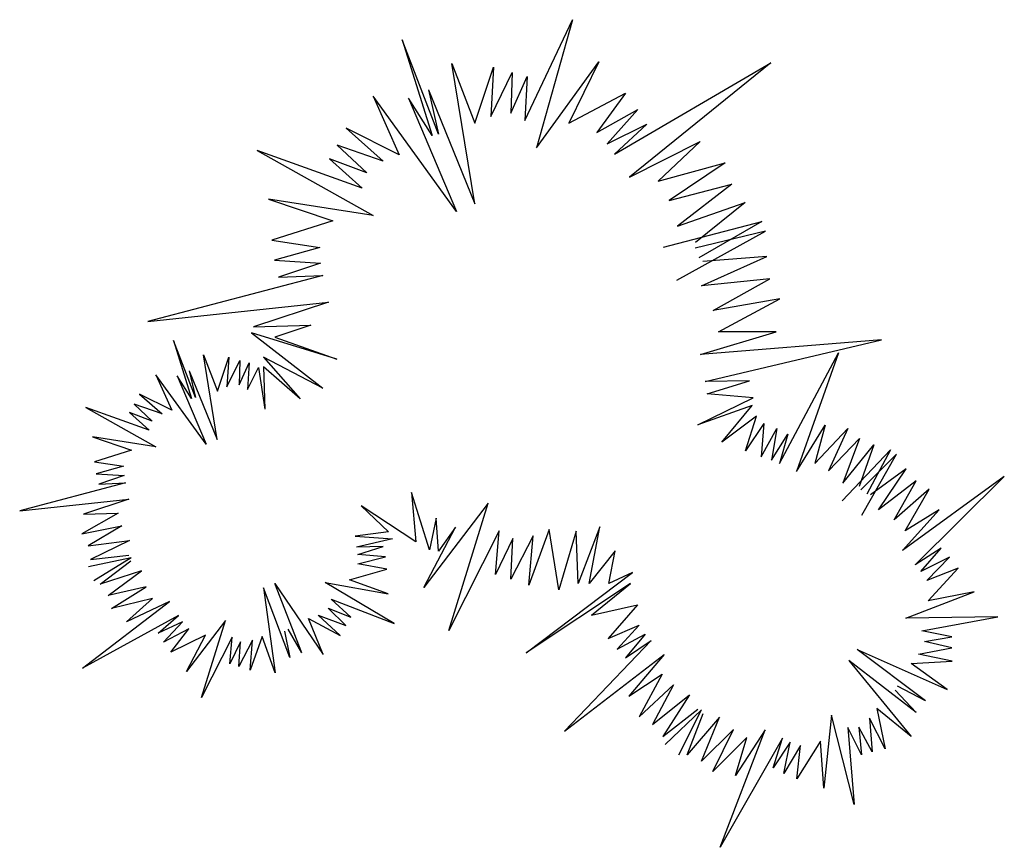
# Model space of a CAD drawing. Extents: x 25.87 to 30.72, y -0.36 to 3.71.
import ezdxf

# ---------------------------------------------------------------- set-up
doc = ezdxf.new("R2010")
doc.units = 0
doc.header["$MEASUREMENT"] = 0
doc.layers.add('DIBUJO', color=5, linetype='CONTINUOUS')

msp = doc.modelspace()

# ---------------------------------------------------------------- linework, layer by layer
at = {"layer": 'DIBUJO'}
for p, q in [((28.3568, 3.2159), (28.5913, 3.7124)), ((28.5913, 3.7124), (28.4143, 3.0825)), ((27.9328, 3.1499), (27.7536, 3.6133)), ((27.7536, 3.6133), (27.9012, 3.1419)), ((28.1111, 2.8068), (27.9985, 3.4964)), ((27.9985, 3.4964), (28.1119, 3.2026)), ((28.4143, 3.0825), (28.7205, 3.5044)), ((28.7205, 3.5044), (28.5731, 3.2036)), ((28.7976, 3.05), (29.5665, 3.5)), ((29.5665, 3.5), (28.8726, 2.9373)), ((28.1119, 3.2026), (28.2037, 3.4794)), ((28.2037, 3.4794), (28.1898, 3.2361)), ((28.1898, 3.2361), (28.2944, 3.4526)), ((28.2944, 3.4526), (28.2884, 3.2523)), ((28.2884, 3.2523), (28.3691, 3.4321)), ((28.3691, 3.4321), (28.3568, 3.2159)), ((27.8826, 3.3674), (28.1111, 2.8068)), ((27.8826, 3.3674), (27.9328, 3.1499)), ((28.5731, 3.2036), (28.8528, 3.3505)), ((28.8528, 3.3505), (28.7116, 3.1579)), ((28.0207, 2.7692), (27.6116, 3.3357)), ((27.6116, 3.3357), (27.7397, 3.048)), ((27.7848, 3.3267), (28.0207, 2.7692)), ((27.9012, 3.1419), (27.7848, 3.3267)), ((28.7116, 3.1579), (28.9133, 3.2712)), ((28.9133, 3.2712), (28.7626, 3.1008)), ((28.7626, 3.1008), (28.958, 3.1982)), ((28.958, 3.1982), (28.7976, 3.05)), ((27.7397, 3.048), (27.4788, 3.1784)), ((27.4788, 3.1784), (27.6609, 3.0165)), ((28.8726, 2.9373), (29.219, 3.1129)), ((29.219, 3.1129), (29.0126, 2.9185)), ((27.5574, 2.8839), (27.0402, 3.0682)), ((27.0402, 3.0682), (27.6113, 2.749)), ((27.4338, 3.0952), (27.5799, 2.9581)), ((27.6609, 3.0165), (27.4338, 3.0952)), ((27.3956, 3.0278), (27.5574, 2.8839)), ((27.5799, 2.9581), (27.3956, 3.0278)), ((29.0126, 2.9185), (29.3432, 3.0083)), ((29.3432, 3.0083), (29.0668, 2.8233)), ((29.0668, 2.8233), (29.3752, 2.9035)), ((29.3752, 2.9035), (29.1084, 2.6962)), ((27.0963, 2.8299), (27.4134, 2.722)), ((27.6113, 2.749), (27.0963, 2.8299)), ((29.1084, 2.6962), (29.4406, 2.813)), ((29.4406, 2.813), (29.196, 2.6153)), ((27.4134, 2.722), (27.112, 2.6276)), ((29.0395, 2.5924), (29.5222, 2.7189)), ((29.5222, 2.7189), (29.2136, 2.5405)), ((29.1041, 2.4307), (29.541, 2.6718)), ((29.541, 2.6718), (29.1945, 2.5883)), ((27.112, 2.6276), (27.3481, 2.5917)), ((27.3481, 2.5917), (27.1254, 2.5287)), ((27.1254, 2.5287), (27.3526, 2.5152)), ((29.2256, 2.403), (29.5468, 2.5473)), ((29.5468, 2.5473), (29.2333, 2.522)), ((27.3526, 2.5152), (27.1456, 2.4455)), ((27.3638, 2.4545), (26.5023, 2.2275)), ((27.1456, 2.4455), (27.3638, 2.4545)), ((29.5618, 2.4367), (29.2256, 2.403)), ((29.2831, 2.2823), (29.5618, 2.4367)), ((29.6108, 2.3387), (29.2831, 2.2823)), ((29.3094, 2.1759), (29.6108, 2.3387)), ((26.5023, 2.2275), (27.3907, 2.3219)), ((27.3907, 2.3219), (27.0218, 2.2005)), ((27.0218, 2.2005), (27.3052, 2.2095)), ((27.3052, 2.2095), (27.1274, 2.1504)), ((26.6285, 2.1333), (26.7177, 1.8484)), ((26.7367, 1.8533), (26.6285, 2.1333)), ((27.0124, 2.1722), (27.3636, 1.8989)), ((27.432, 2.0417), (27.0124, 2.1722)), ((27.1274, 2.1504), (27.432, 2.0417)), ((29.2209, 2.0658), (29.593, 2.1773)), ((30.1116, 2.1365), (29.2209, 2.0658)), ((29.2443, 1.9325), (30.1116, 2.1365)), ((29.593, 2.1773), (29.3094, 2.1759)), ((26.7764, 2.0627), (26.845, 1.8851)), ((26.8445, 1.646), (26.7764, 2.0627)), ((26.845, 1.8851), (26.9004, 2.0524)), ((26.9004, 2.0524), (26.892, 1.9054)), ((26.892, 1.9054), (26.9552, 2.0362)), ((26.9552, 2.0362), (26.9516, 1.9152)), ((27.0715, 2.0511), (27.2517, 1.8461)), ((27.3636, 1.8989), (27.0715, 2.0511)), ((29.6091, 1.5282), (29.8999, 2.0725)), ((29.8999, 2.0725), (29.6942, 1.4889)), ((26.9516, 1.9152), (27.0004, 2.0238)), ((27.0004, 2.0238), (26.9929, 1.8932)), ((26.9929, 1.8932), (27.0466, 2.0014)), ((27.0466, 2.0014), (27.0777, 1.7964)), ((27.2517, 1.8461), (27.0715, 2.0045)), ((27.0715, 2.0045), (27.0777, 1.7964)), ((26.5427, 1.9656), (26.62, 1.7917)), ((26.7898, 1.6233), (26.5427, 1.9656)), ((26.7177, 1.8484), (26.6473, 1.9602)), ((26.6473, 1.9602), (26.7898, 1.6233)), ((26.7064, 1.9847), (26.7367, 1.8533)), ((26.7064, 1.9847), (26.8445, 1.646)), ((29.4627, 1.9357), (29.2443, 1.9325)), ((29.2539, 1.8715), (29.4627, 1.9357)), ((26.4624, 1.8705), (26.5725, 1.7727)), ((26.62, 1.7917), (26.4624, 1.8705)), ((29.2079, 1.7185), (29.4806, 1.852)), ((29.4806, 1.852), (29.2539, 1.8715)), ((26.5099, 1.6926), (26.1974, 1.804)), ((26.1974, 1.804), (26.5425, 1.6111)), ((26.4352, 1.8203), (26.5235, 1.7374)), ((26.5725, 1.7727), (26.4352, 1.8203)), ((29.4751, 1.8146), (29.2079, 1.7185)), ((29.3255, 1.6331), (29.4751, 1.8146)), ((26.5235, 1.7374), (26.4121, 1.7795)), ((26.4121, 1.7795), (26.5099, 1.6926)), ((29.4965, 1.7612), (29.3255, 1.6331)), ((29.443, 1.5903), (29.4965, 1.7612)), ((29.5327, 1.7256), (29.443, 1.5903)), ((29.5327, 1.7256), (29.5192, 1.5607)), ((29.5192, 1.5607), (29.5972, 1.7007)), ((29.5972, 1.7007), (29.57, 1.5455)), ((29.6942, 1.4889), (29.835, 1.718)), ((29.835, 1.718), (29.7836, 1.5285)), ((29.7836, 1.5285), (29.9462, 1.7013)), ((29.9462, 1.7013), (29.8501, 1.4919)), ((26.5425, 1.6111), (26.2313, 1.66)), ((26.2313, 1.66), (26.4229, 1.5948)), ((29.57, 1.5455), (29.6501, 1.6738)), ((29.6501, 1.6738), (29.6091, 1.5282)), ((29.8501, 1.4919), (30.0031, 1.651)), ((30.0031, 1.651), (29.9207, 1.432)), ((29.9207, 1.432), (30.0745, 1.6213)), ((30.0745, 1.6213), (30.0017, 1.416)), ((26.4229, 1.5948), (26.2408, 1.5377)), ((29.9177, 1.3457), (30.1567, 1.5953)), ((30.1849, 1.5743), (30.0106, 1.3995)), ((30.0143, 1.2737), (30.1849, 1.5743)), ((30.1567, 1.5953), (30.0392, 1.3782)), ((26.2408, 1.5377), (26.3835, 1.516)), ((26.3835, 1.516), (26.2489, 1.478)), ((30.2334, 1.5029), (30.0576, 1.3744)), ((30.0961, 1.3013), (30.2334, 1.5029)), ((26.2489, 1.478), (26.3862, 1.4698)), ((26.3862, 1.4698), (26.2611, 1.4277)), ((30.7157, 1.465), (30.2155, 1.1006)), ((30.2776, 1.0304), (30.7157, 1.465)), ((26.3929, 1.4331), (25.8724, 1.296)), ((26.2611, 1.4277), (26.3929, 1.4331)), ((30.2823, 1.4431), (30.0961, 1.3013)), ((30.1738, 1.2509), (30.2823, 1.4431)), ((27.8003, 1.386), (27.8203, 1.1433)), ((27.8889, 1.1033), (27.8003, 1.386)), ((30.3468, 1.403), (30.1738, 1.2509)), ((30.2279, 1.1976), (30.3468, 1.403)), ((25.8724, 1.296), (26.4092, 1.353)), ((26.4092, 1.353), (26.1863, 1.2797)), ((27.5516, 1.3204), (27.6859, 1.1918)), ((27.8203, 1.1433), (27.5516, 1.3204)), ((28.1775, 1.3328), (27.8601, 0.9192)), ((27.9837, 0.7078), (28.1775, 1.3328)), ((26.3575, 1.2851), (26.1781, 1.1819)), ((26.1863, 1.2797), (26.3575, 1.2851)), ((27.9203, 1.2604), (27.8889, 1.1033)), ((27.9317, 1.0976), (27.9203, 1.2604)), ((30.2155, 1.1006), (30.3948, 1.3012)), ((30.3948, 1.3012), (30.2279, 1.1976)), ((26.1781, 1.1819), (26.3752, 1.2212)), ((26.3752, 1.2212), (26.2093, 1.1234)), ((27.8601, 0.9192), (28.0155, 1.2159)), ((28.0155, 1.2159), (27.9317, 1.0976)), ((28.7269, 1.2165), (28.6201, 0.9388)), ((28.6735, 0.9388), (28.7269, 1.2165)), ((27.6859, 1.1918), (27.523, 1.1718)), ((27.523, 1.1718), (27.7059, 1.1576)), ((28.2314, 1.1979), (27.9837, 0.7078)), ((28.2133, 0.9821), (28.2314, 1.1979)), ((28.3978, 1.1732), (28.2875, 0.9596)), ((28.4765, 1.2046), (28.3774, 0.9304)), ((28.3774, 0.9304), (28.3978, 1.1732)), ((28.5239, 0.9068), (28.4765, 1.2046)), ((28.6094, 1.1952), (28.5239, 0.9068)), ((28.6201, 0.9388), (28.6094, 1.1952)), ((26.2093, 1.1234), (26.4118, 1.1493)), ((26.4118, 1.1493), (26.2202, 1.0569)), ((27.7059, 1.1576), (27.5292, 1.1177)), ((27.6611, 1.1196), (27.5292, 1.1177)), ((27.535, 1.0809), (27.6611, 1.1196)), ((28.2988, 1.1597), (28.2133, 0.9821)), ((28.2875, 0.9596), (28.2988, 1.1597)), ((26.2107, 1.0216), (26.4213, 1.0664)), ((26.2202, 1.0569), (26.4091, 1.0773)), ((26.2378, 0.9537), (26.4213, 1.0664)), ((27.672, 1.0691), (27.535, 1.0809)), ((27.5365, 1.0346), (27.672, 1.0691)), ((28.8018, 1.099), (28.6735, 0.9388)), ((28.7697, 0.9388), (28.8018, 1.099)), ((30.4054, 1.1114), (30.2776, 1.0304)), ((30.3054, 0.9979), (30.4054, 1.1114)), ((30.4463, 1.0685), (30.3054, 0.9979)), ((30.3346, 0.9536), (30.4463, 1.0685)), ((26.269, 0.9346), (26.4199, 1.0501)), ((27.6785, 1.0091), (27.5365, 1.0346)), ((26.4716, 0.9998), (26.269, 0.9346)), ((26.3071, 0.879), (26.4716, 0.9998)), ((27.4949, 0.9569), (27.6785, 1.0091)), ((28.3636, 0.597), (28.8873, 0.9922)), ((28.8873, 0.9922), (28.7697, 0.9388)), ((30.4886, 1.0138), (30.3346, 0.9536)), ((30.3406, 0.8528), (30.4886, 1.0138)), ((26.4946, 0.9224), (26.3071, 0.879)), ((26.3247, 0.8151), (26.4946, 0.9224)), ((27.1274, 0.9382), (27.3653, 0.5894)), ((27.2609, 0.5977), (27.1274, 0.9382)), ((27.7148, 0.7418), (27.3749, 0.9438)), ((27.3749, 0.9438), (27.6847, 0.8867)), ((27.6847, 0.8867), (27.4949, 0.9569)), ((28.8766, 0.9388), (28.3636, 0.597)), ((28.6845, 0.782), (28.8766, 0.9388)), ((27.0722, 0.917), (27.1291, 0.4986)), ((27.2011, 0.5747), (27.0722, 0.917)), ((30.2312, 0.768), (30.5681, 0.8979)), ((30.5681, 0.8979), (30.3406, 0.8528)), ((26.1819, 0.5217), (26.6101, 0.8504)), ((26.5259, 0.864), (26.3247, 0.8151)), ((26.3981, 0.7499), (26.5259, 0.864)), ((26.6101, 0.8504), (26.3981, 0.7499)), ((27.4053, 0.8615), (27.7148, 0.7418)), ((27.5008, 0.772), (27.4053, 0.8615)), ((28.6845, 0.782), (28.9107, 0.8331)), ((28.9107, 0.8331), (28.767, 0.6682)), ((26.6536, 0.7812), (26.1819, 0.5217)), ((26.5543, 0.6942), (26.6536, 0.7812)), ((27.4481, 0.6824), (27.3407, 0.7831)), ((27.3407, 0.7831), (27.4766, 0.7319)), ((27.4766, 0.7319), (27.3905, 0.817)), ((27.3905, 0.817), (27.5008, 0.772)), ((26.6739, 0.7499), (26.5543, 0.6942)), ((26.5801, 0.6494), (26.6739, 0.7499)), ((26.8846, 0.7554), (26.6928, 0.5054)), ((26.7675, 0.3778), (26.8846, 0.7554)), ((27.2926, 0.7653), (27.4481, 0.6824)), ((27.3653, 0.5894), (27.2926, 0.7653)), ((28.767, 0.6682), (28.9194, 0.7325)), ((28.9194, 0.7325), (28.8108, 0.6147)), ((30.6843, 0.7744), (30.2312, 0.768)), ((30.3103, 0.7058), (30.6843, 0.7744)), ((26.7038, 0.7146), (26.5801, 0.6494)), ((26.6154, 0.6005), (26.7038, 0.7146)), ((26.7867, 0.6847), (26.6154, 0.6005)), ((26.6928, 0.5054), (26.7867, 0.6847)), ((27.1751, 0.7041), (27.2011, 0.5747)), ((27.2609, 0.5977), (27.1923, 0.7137)), ((28.8108, 0.6147), (28.9498, 0.689)), ((28.9498, 0.689), (28.8528, 0.5729)), ((30.4572, 0.6756), (30.3103, 0.7058)), ((26.9171, 0.6739), (26.7675, 0.3778)), ((26.9062, 0.5435), (26.9171, 0.6739)), ((26.9579, 0.6508), (26.9062, 0.5435)), ((27.0177, 0.6589), (26.9511, 0.5299)), ((26.9511, 0.5299), (26.9579, 0.6508)), ((27.0653, 0.6779), (27.0054, 0.5122)), ((27.0054, 0.5122), (27.0177, 0.6589)), ((27.1291, 0.4986), (27.0653, 0.6779)), ((28.9784, 0.6573), (28.5521, 0.2111)), ((28.8528, 0.5729), (28.9784, 0.6573)), ((30.3224, 0.6535), (30.4572, 0.6756)), ((30.4576, 0.6219), (30.3224, 0.6535)), ((28.5521, 0.2111), (29.0423, 0.5887)), ((29.0423, 0.5887), (28.8685, 0.3834)), ((30.3273, 0.3614), (29.9927, 0.6141)), ((29.9927, 0.6141), (30.4343, 0.416)), ((30.2941, 0.5904), (30.4576, 0.6219)), ((30.4594, 0.5564), (30.2941, 0.5904)), ((30.2827, 0.3031), (29.9515, 0.5602)), ((29.9515, 0.5602), (30.2579, 0.1856)), ((30.2578, 0.5442), (30.4594, 0.5564)), ((30.4343, 0.416), (30.2578, 0.5442)), ((28.8685, 0.3834), (29.0326, 0.4914)), ((29.0326, 0.4914), (28.9192, 0.2829)), ((28.9192, 0.2829), (29.0881, 0.4396)), ((29.0881, 0.4396), (28.9847, 0.2446)), ((28.9847, 0.2446), (29.1671, 0.3912)), ((29.1671, 0.3912), (29.0352, 0.1861)), ((30.1796, 0.414), (30.2827, 0.3031)), ((30.3273, 0.3614), (30.1907, 0.4337)), ((29.0352, 0.1861), (29.2075, 0.3192)), ((29.047, 0.1459), (29.226, 0.316)), ((29.1143, 0.0958), (29.226, 0.316)), ((29.1562, 0.0959), (29.2344, 0.2992)), ((30.2579, 0.1856), (30.0881, 0.3225)), ((30.0881, 0.3225), (30.1289, 0.1247)), ((29.315, 0.2811), (29.1562, 0.0959)), ((29.2268, 0.0643), (29.315, 0.2811)), ((29.8651, 0.2898), (29.8276, -0.0693)), ((29.9772, -0.1493), (29.8651, 0.2898)), ((30.053, 0.2754), (30.0653, 0.1094)), ((30.1289, 0.1247), (30.053, 0.2754)), ((29.3839, 0.2192), (29.2268, 0.0643)), ((29.2823, 0.0125), (29.3839, 0.2192)), ((29.3187, -0.3598), (29.5399, 0.2182)), ((29.5399, 0.2182), (29.393, -0.0072)), ((29.9458, 0.2297), (29.9772, -0.1493)), ((30.0133, 0.0958), (29.9458, 0.2297)), ((30.0653, 0.1094), (29.9995, 0.2316)), ((29.9995, 0.2316), (30.0133, 0.0958)), ((29.4495, 0.1809), (29.2823, 0.0125)), ((29.6239, 0.1765), (29.3187, -0.3598)), ((29.393, -0.0072), (29.4495, 0.1809)), ((29.5791, 0.0321), (29.6239, 0.1765)), ((29.6626, 0.1582), (29.5791, 0.0321)), ((29.6312, 0.0038), (29.6626, 0.1582)), ((29.8118, 0.1621), (29.695, -0.0228)), ((29.8276, -0.0693), (29.8118, 0.1621)), ((29.7129, 0.1416), (29.6312, 0.0038)), ((29.695, -0.0228), (29.7129, 0.1416))]:
    msp.add_line(p, q, dxfattribs=at)

doc.saveas('drawing.dxf')
